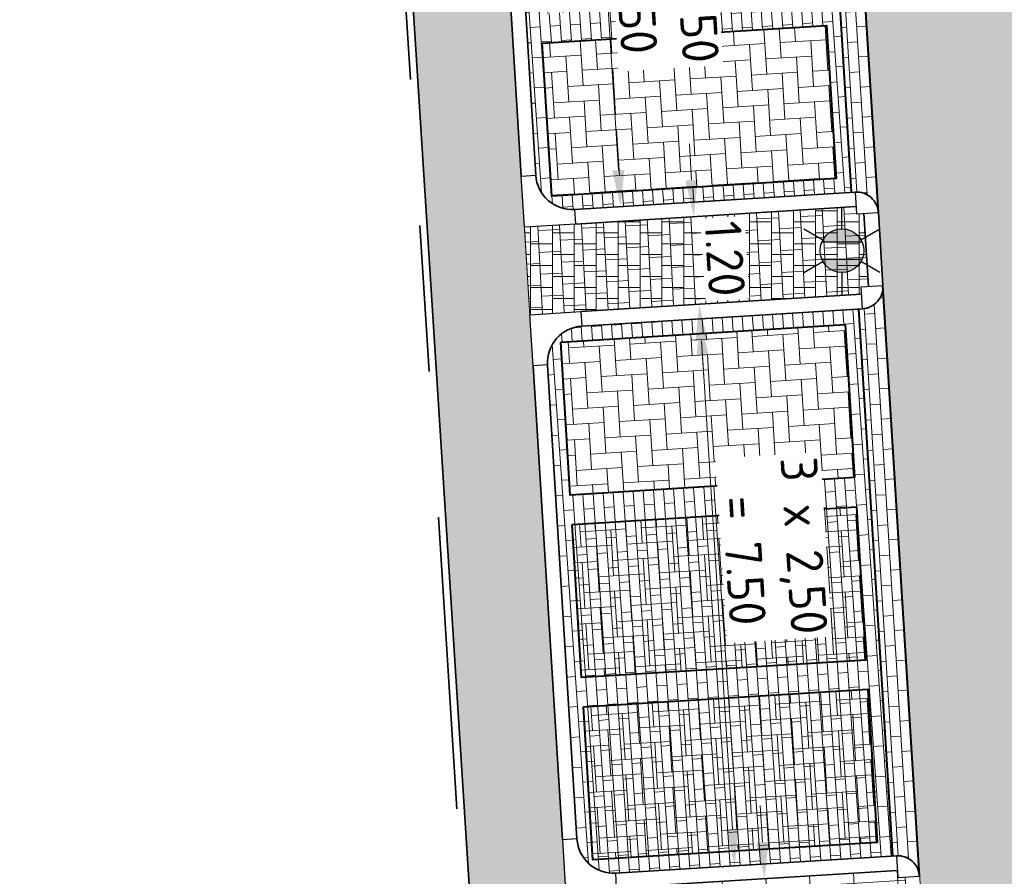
# Model space of a CAD drawing. Header units: metres. Extents: x 162305 to 163132, y 502542 to 502928.
# Tile 17 of 222: x 162519 to 162532, y 502588 to 502599. Entities that reach past the tile are written whole.
import ezdxf
from ezdxf.enums import TextEntityAlignment as Align

# ---------------------------------------------------------------- set-up
doc = ezdxf.new("R2010")
doc.units = ezdxf.units.M
doc.linetypes.add('VH-OPSLUITBAND-SO', pattern=[10, 4, -2, 2, -2])
doc.linetypes.add('VH-TROTTOIRBAND-SO', pattern=[15, 5, -2, 2, -2, 2, -2])
for name, color, linetype, lineweight, true_color in [('B-WE-OV-LICHTMAST-S-200', 190, 'Continuous', 18, 0x7f00ff), ('N-BH-VH-VERHARDING_BETONSTRAATSTEEN-Matje', 253, 'Continuous', 13, 0x828282), ('N-BH-VH-VERHARDING_TEGEL-A', 253, 'Continuous', 13, 0x828282), ('N-BH-VH-VERHARDING_TEGEL-Grijs', 253, 'Continuous', 13, 0x828282), ('N-WE-OV-LICHTMAST-S-200', 190, 'Continuous', 25, 0x7f00ff), ('N-WE-VH-GOOT_BSS-G', 5, 'Continuous', 35, 0x0000ff), ('N-WE-VH-KANTOPSLUITING_OPSLUITBAND_100X200-G', 150, 'VH-OPSLUITBAND-SO', 35, 0x007fff), ('N-WE-VH-KANTOPSLUITING_TROTTOIRBAND_180X200-G', 6, 'VH-TROTTOIRBAND-SO', 35, 0xff00ff), ('N01-WE-VH-OPENVERHARDING_BETONSTRAATSTEEN-A', 32, 'Continuous', 18, 0xbd5e00)]:
    doc.layers.add(name, color=color, linetype=linetype, lineweight=lineweight, true_color=true_color)
for name, color, linetype, lineweight in [('N-BH-VH-MATERIAALGRENS-G', 7, 'Continuous', 40), ('N-WB-BANDEN-VOORKANTBAND', 2, 'Continuous', 30), ('N-WE-GR-GRAS-A-200', 62, 'Continuous', 18), ('N-WE-VH-KANTOPSLUITING_VOORKANTBAND-G', 50, 'Continuous', 35), ('N-WE-VH-OPENVERHARDING_BETONSTRAATSTEEN-A', 92, 'Continuous', 18), ('N-WE-VH-OPENVERHARDING_TEGEL-A', 92, 'Continuous', 18), ('NW-HOEKELEMENT PARKEERPLAATS', 2, 'Continuous', 30), ('X-XX-AL-M', 7, 'Continuous', 18)]:
    doc.layers.add(name, color=color, linetype=linetype, lineweight=lineweight)
doc.layers.add('X-XX-AL-HULPLIJN 01-G', color=1, linetype='Continuous', lineweight=18, true_color=0xff0000, plot=False)
doc.styles.add('NLCS-ISO', font='NLCS-ISO.ttf')
doc.styles.add('NLCS-ISO-M200-T25', font='NLCS-ISO.ttf', dxfattribs={"height": 0.5})
doc.dimstyles.new('NLCS-M200-T25-PIJL_L2_H2', dxfattribs={"dimscale": 0.2, "dimtxt": 2.5, "dimasz": 2.5, "dimexe": 2, "dimexo": 2, "dimgap": 0.7, "dimtad": 1, "dimzin": 0, "dimdsep": 46, "dimtxsty": 'NLCS-ISO-M200-T25', "dimcen": 0, "dimdle": 2, "dimclrd": 256, "dimclre": 256, "dimclrt": 256, "dimazin": 0, "dimtfac": 1, "dimtdec": 3, "dimtofl": 0, "dimtmove": 0, "dimatfit": 3, "dimfxl": 2, "dimfxlon": 1, "dimtfillclr": 256, "dimtolj": 1, "dimtzin": 0, "dimlwd": -1, "dimlwe": -1, "dimarcsym": 0})
pattern_1 = [(184, (0, 0), (-0.39855192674, -0.23537493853), [0.138, -0.138]), (274, (0, 0), (0.137663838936, 0.009626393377), [])]

# ---------------------------------------------------------------- blocks, each defined once
blk = doc.blocks.new('*D133')
at = {"layer": 'Defpoints', "color": 0, "transparency": 16777216}
for p in [(162528.124, 502595.272), (162528.468, 502595.293), (162528.451, 502587.778)]:
    blk.add_point(p, dxfattribs=at)
at = {"layer": 'X-XX-AL-M', "transparency": 16777216}
for p, q in [((162528.124, 502595.272), (162527.725, 502595.246)), ((162528.564, 502588.286), (162528.156, 502594.773)), ((162528.596, 502587.787), (162528.995, 502587.812))]:
    blk.add_line(p, q, dxfattribs=at)
for points in [[(162528.239, 502594.778), (162528.073, 502594.767), (162528.124, 502595.272)], [(162528.647, 502588.291), (162528.481, 502588.281), (162528.596, 502587.787)]]:
    blk.add_solid(points, dxfattribs=at)
at = {"layer": 'X-XX-AL-M', "transparency": 16777216, "insert": (162529.13, 502592.142), "char_height": 0.5, "attachment_point": 5, "rotation": 273.6029, "style": 'NLCS-ISO-M200-T25', "bg_fill": 3, "box_fill_scale": 1.1, "bg_fill_color": 256, "bg_fill_true_color": 13158600, "bg_fill_transparency": 0}
blk.add_mtext('\\A1;3 x 2,50\\P = 7.50', dxfattribs=at)
blk = doc.blocks.new('*D134')
at = {"layer": 'Defpoints', "color": 0, "transparency": 16777216}
for p in [(162529.12, 502587.619), (162529.032, 502587.212), (162529.179, 502587.222)]:
    blk.add_point(p, dxfattribs=at)
at = {"layer": 'X-XX-AL-M', "transparency": 16777216}
for p, q in [((162528.975, 502588.111), (162528.944, 502588.61)), ((162529.007, 502587.612), (162528.608, 502587.587)), ((162529.032, 502587.212), (162528.633, 502587.187)), ((162529.063, 502586.713), (162529.185, 502584.787))]:
    blk.add_line(p, q, dxfattribs=at)
for points in [[(162529.059, 502588.116), (162528.892, 502588.105), (162529.007, 502587.612)], [(162529.147, 502586.719), (162528.98, 502586.708), (162529.032, 502587.212)]]:
    blk.add_solid(points, dxfattribs=at)
at = {"layer": 'X-XX-AL-M', "transparency": 16777216, "insert": (162529.529, 502585.525), "char_height": 0.5, "attachment_point": 5, "rotation": 273.6029, "style": 'NLCS-ISO-M200-T25', "bg_fill": 3, "box_fill_scale": 1.1, "bg_fill_color": 256, "bg_fill_true_color": 13158600, "bg_fill_transparency": 0}
blk.add_mtext('\\A1;0.40', dxfattribs=at)
blk = doc.blocks.new('*D50')
at = {"layer": 'Defpoints', "color": 0, "transparency": 16777216}
blk.add_point((162528.037, 502596.669), dxfattribs=at)
at = {"layer": 'X-XX-AL-M', "transparency": 16777216}
for p, q in [((162528.006, 502597.168), (162527.975, 502597.667)), ((162528.037, 502596.669), (162527.638, 502596.644)), ((162528.214, 502595.478), (162527.712, 502595.447)), ((162528.142, 502594.972), (162528.173, 502594.473))]:
    blk.add_line(p, q, dxfattribs=at)
for points in [[(162528.089, 502597.173), (162527.923, 502597.162), (162528.037, 502596.669)], [(162528.225, 502594.978), (162528.059, 502594.967), (162528.111, 502595.471)]]:
    blk.add_solid(points, dxfattribs=at)
at = {"layer": 'X-XX-AL-M', "transparency": 16777216, "insert": (162528.463, 502596.094), "char_height": 0.5, "attachment_point": 5, "rotation": 273.5531, "style": 'NLCS-ISO-M200-T25', "bg_fill": 3, "box_fill_scale": 1.1, "bg_fill_color": 256, "bg_fill_true_color": 13158600, "bg_fill_transparency": 0}
blk.add_mtext('\\A1;1.20', dxfattribs=at)
at = {"layer": 'Defpoints', "color": 0, "transparency": 16777216}
for p in [(162528.36, 502596.689), (162528.613, 502595.503)]:
    blk.add_point(p, dxfattribs=at)
blk = doc.blocks.new('*D51')
at = {"layer": 'Defpoints', "color": 0, "transparency": 16777216}
for p in [(162526.563, 502604.29), (162527.901, 502604.375), (162527.883, 502596.859)]:
    blk.add_point(p, dxfattribs=at)
at = {"layer": 'X-XX-AL-M', "transparency": 16777216}
for p, q in [((162526.962, 502604.316), (162526.164, 502604.265)), ((162527.003, 502597.305), (162526.594, 502603.791)), ((162527.433, 502596.831), (162526.635, 502596.781))]:
    blk.add_line(p, q, dxfattribs=at)
for points in [[(162526.677, 502603.797), (162526.511, 502603.786), (162526.563, 502604.29)], [(162527.086, 502597.31), (162526.919, 502597.3), (162527.034, 502596.806)]]:
    blk.add_solid(points, dxfattribs=at)
at = {"layer": 'X-XX-AL-M', "transparency": 16777216, "insert": (162527.644, 502599.961), "char_height": 0.5, "attachment_point": 5, "rotation": 273.6029, "style": 'NLCS-ISO-M200-T25', "bg_fill": 3, "box_fill_scale": 1.1, "bg_fill_color": 256, "bg_fill_true_color": 13158600, "bg_fill_transparency": 0}
blk.add_mtext('\\A1;3 x 2,50\\P = 7.50', dxfattribs=at)
blk = doc.blocks.new('B-SOV-LICHTMAST-SO')
for p, q in [((0, 1.5), (0, 3)), ((-1.299, 0.75), (-2.598, 1.5)), ((1.299, 0.75), (2.598, 1.5)), ((-1.299, -0.75), (-2.598, -1.5)), ((1.299, -0.75), (2.598, -1.5)), ((0, -1.5), (0, -3))]:
    blk.add_line(p, q)
at = {"flags": 128}
for points in [[(-1.378, 0.593), (1.378, 0.593)], [(-1.378, -0.593), (1.378, -0.593)]]:
    blk.add_lwpolyline(points, dxfattribs=at)
blk.add_circle((0, 0), 1.5)
at = {"style": 'NLCS-ISO'}
blk.add_attdef('TYPE', text='', height=1.8, dxfattribs=at).set_placement((0, 3), align=Align.BOTTOM_CENTER)
blk = doc.blocks.new('SOV-LICHTMAST-SO')
h = blk.add_hatch(color=256)
h.paths.add_polyline_path([(1.378, 0.593, 0.658505), (-1.378, 0.593)])
h.paths.add_polyline_path([(-1.378, -0.593, 0.658505), (1.378, -0.593)])
at = {"flags": 128}
for points in [[(0, 1.5), (0, 3)], [(-2.598, 1.5), (-1.299, 0.75)], [(1.299, 0.75), (2.598, 1.5)], [(-1.378, 0.593), (1.378, 0.593)], [(-1.378, -0.593), (1.378, -0.593)], [(-2.598, -1.5), (-1.299, -0.75)], [(2.598, -1.5), (1.299, -0.75)], [(0, -1.5), (0, -3)]]:
    blk.add_lwpolyline(points, dxfattribs=at)
blk.add_circle((0, 0), 1.5)
at = {"style": 'NLCS-ISO'}
blk.add_attdef('TYPE', text='', height=1.8, dxfattribs=at).set_placement((0, 3), align=Align.BOTTOM_CENTER)

msp = doc.modelspace()

# ---------------------------------------------------------------- hatches: boundary and pattern name
at = {"layer": 'N-WE-GR-GRAS-A-200'}
h = msp.add_hatch(dxfattribs=at)
h.set_pattern_fill('AGR-GRAS_02-SO', color=256, scale=0.2, style=0, pattern_type=2)
h.set_pattern_definition([(0, (0, 0), (2, 2), [0.5, -1.5]), (0, (1.1, 1.2), (2, 2), [0.5, -1.5]), (90, (0.2, 0.7), (-2, 2), [0.5, -1.5]), (90, (1, 1.4), (-2, 2), [0.5, -1.5]), (45, (0.4, 1.4), (0, 2), [0.5, -2.328427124]), (135, (1.1, 0), (-2, 0), [0.5, -2.328427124]), (26.5650512, (0.5, 0.6), (2, 8e-10), [0.5, -3.972135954]), (26.5650512, (1.4, 1.6), (2, 8e-10), [0.5, -3.972135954]), (63.43494882, (1.4, 0), (1e-10, 2), [0.5, -3.972135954]), (63.43494882, (0.5, 0.9), (1e-10, 2), [0.5, -3.972135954]), (63.43494882, (1.2, 0.4), (1e-10, 2), [0.5, -3.972135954]), (116.5650512, (0, 1.1), (-8e-10, 2), [0.5, -3.972135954]), (153.43494882, (0.4, 0.3), (-2, 1e-10), [0.5, -3.972135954])])
h.paths.add_polyline_path([(162421.517, 502819.726), (162435.034, 502820.576), (162435.169, 502820.432), (162435.343, 502820.275), (162435.553, 502820.121), (162435.897, 502819.944), (162436.228, 502819.841), (162436.649, 502819.789), (162442.014, 502820.095), (162442.181, 502820.21), (162442.325, 502817.953), (162445.008, 502818.123), (162446.244, 502817.251), (162443.192, 502817.061), (162443.511, 502811.925), (162442.505, 502811.858), (162442.17, 502817.226), (162424.634, 502816.13), (162424.643, 502815.982), (162424.967, 502810.771), (162422.081, 502810.59)])
edge = h.paths.add_edge_path(flags=16)
edge.add_ellipse((162362.043, 502852.57), major_axis=(-0.0024, 0.0374), ratio=0.999228, start_angle=0, end_angle=360, ccw=False)
edge = h.paths.add_edge_path(flags=16)
edge.add_ellipse((162362.585, 502843.074), major_axis=(-0.0024, 0.0374), ratio=0.999228, start_angle=0, end_angle=360, ccw=False)
edge = h.paths.add_edge_path(flags=16)
edge.add_ellipse((162361.375, 502862.47), major_axis=(-0.0024, 0.0374), ratio=0.999228, start_angle=0, end_angle=360, ccw=False)
h.paths.add_polyline_path([(162362.219, 502859.55), (162362.319, 502859.557), (162363.515, 502840.078), (162363.415, 502840.072), (162363.443, 502839.623), (162363.543, 502839.629), (162363.629, 502838.217), (162362.822, 502838.159), (162362.786, 502838.484), (162362.788, 502838.484), (162362.758, 502838.774), (162362.163, 502845.491), (162360.898, 502866.676), (162361.878, 502866.739), (162362.291, 502860.006), (162362.191, 502860)])
h.paths.add_polyline_path([(162370.36, 502859.13), (162370.182, 502861.923), (162370.463, 502861.92), (162370.486, 502861.402), (162370.779, 502861.415), (162370.814, 502860.896), (162371.337, 502860.935), (162371.387, 502859.961), (162371.777, 502859.979), (162371.78, 502859.223)])
edge = h.paths.add_edge_path(flags=16)
edge.add_ellipse((162389.544, 502924.307), major_axis=(-0.0024, 0.0375), ratio=0.999228, start_angle=0, end_angle=360, ccw=False)
edge = h.paths.add_edge_path(flags=16)
edge.add_ellipse((162379.964, 502923.711), major_axis=(-0.0024, 0.0375), ratio=0.999228, start_angle=0, end_angle=360, ccw=False)
h.paths.add_polyline_path([(162371.042, 502923.041), (162371.029, 502923.547), (162371.022, 502923.655), (162398.112, 502925.305), (162398.145, 502924.764)])
edge = h.paths.add_edge_path(flags=16)
edge.add_ellipse((162472.361, 502871.473), major_axis=(-0.0024, 0.0375), ratio=0.999228, start_angle=0, end_angle=360, ccw=False)
edge = h.paths.add_edge_path(flags=16)
edge.add_ellipse((162472.286, 502872.403), major_axis=(-0.0024, 0.0375), ratio=0.999228, start_angle=0, end_angle=360, ccw=False)
edge = h.paths.add_edge_path(flags=16)
edge.add_ellipse((162481.311, 502872.974), major_axis=(-0.0024, 0.0375), ratio=0.999228, start_angle=0, end_angle=360, ccw=False)
edge = h.paths.add_edge_path(flags=16)
edge.add_ellipse((162481.4, 502872.078), major_axis=(-0.0024, 0.0375), ratio=0.999228, start_angle=0, end_angle=360, ccw=False)
edge = h.paths.add_edge_path(flags=16)
edge.add_ellipse((162491.481, 502873.637), major_axis=(-0.0024, 0.0375), ratio=0.999228, start_angle=0, end_angle=360, ccw=False)
edge = h.paths.add_edge_path()
edge.add_line((162491.614, 502871.718), (162490.496, 502871.657))
edge.add_line((162490.496, 502871.657), (162490.491, 502871.77))
edge.add_line((162490.491, 502871.77), (162478.157, 502870.992))
edge.add_line((162478.157, 502870.992), (162470.974, 502870.605))
edge.add_line((162470.974, 502870.605), (162470.856, 502872.5))
edge.add_line((162470.856, 502872.5), (162485.627, 502873.415))
edge.add_line((162485.627, 502873.415), (162493.227, 502873.874))
edge.add_line((162493.227, 502873.874), (162492.846, 502880.392))
edge.add_line((162492.846, 502880.392), (162493.987, 502880.465))
edge.add_line((162493.987, 502880.465), (162494.519, 502871.874))
edge.add_line((162494.519, 502871.874), (162491.646, 502871.719))
edge.add_ellipse((162491.628, 502871.752), major_axis=(-0.0024, 0.0375), ratio=0.999228, start_angle=204.2611, end_angle=514.6215)
h.paths.add_polyline_path([(162503.076, 502855.443), (162503.175, 502855.449), (162503.182, 502855.349), (162507.723, 502855.63), (162508.325, 502845.898), (162508.826, 502845.929), (162509.922, 502845.996), (162508.48, 502869.305), (162502.561, 502868.939), (162502.362, 502868.295), (162502.373, 502866.891)])
h.paths.add_polyline_path([(162538.734, 502870.453), (162538.737, 502870.459), (162538.743, 502870.478), (162538.747, 502870.497), (162538.75, 502870.516), (162538.751, 502870.535), (162538.75, 502870.553), (162538.747, 502870.572), (162538.743, 502870.591), (162538.737, 502870.611), (162538.729, 502870.629), (162538.722, 502870.641), (162538.703, 502870.938), (162537.951, 502870.89), (162537.968, 502870.619), (162537.965, 502870.611), (162537.958, 502870.591), (162537.954, 502870.572), (162537.952, 502870.553), (162537.951, 502870.535), (162537.952, 502870.516), (162537.954, 502870.497), (162537.958, 502870.478), (162537.965, 502870.459), (162537.973, 502870.44), (162537.98, 502870.426), (162537.999, 502870.138), (162538.751, 502870.186)], flags=16)
edge = h.paths.add_edge_path(flags=16)
edge.add_ellipse((162531.906, 502869.982), major_axis=(-0.25, 0), ratio=1, start_angle=-146.5113, end_angle=206.759, ccw=False)
edge.add_line((162532.115, 502870.12), (162532.13, 502870.095))
edge = h.paths.add_edge_path(flags=16)
edge.add_ellipse((162511.919, 502869.277), major_axis=(-0.0024, 0.0375), ratio=0.999228, start_angle=0, end_angle=360, ccw=False)
edge = h.paths.add_edge_path(flags=16)
edge.add_ellipse((162522.497, 502868.462), major_axis=(-0.0024, 0.0375), ratio=0.999228, start_angle=0, end_angle=360, ccw=False)
edge = h.paths.add_edge_path(flags=16)
edge.add_ellipse((162522.447, 502869.89), major_axis=(-0.0024, 0.0375), ratio=0.999228, start_angle=0, end_angle=360, ccw=False)
edge = h.paths.add_edge_path(flags=16)
edge.add_ellipse((162532.379, 502869.057), major_axis=(-0.0024, 0.0375), ratio=0.999228, start_angle=0, end_angle=360, ccw=False)
edge = h.paths.add_edge_path()
edge.add_line((162511.902, 502867.747), (162510.21, 502867.645))
edge.add_line((162510.21, 502867.645), (162510.109, 502869.306))
edge.add_line((162510.109, 502869.306), (162538.74, 502871.078))
edge.add_line((162538.74, 502871.078), (162538.844, 502869.377))
edge.add_line((162538.844, 502869.377), (162511.943, 502867.75))
edge.add_ellipse((162511.92, 502867.78), major_axis=(-0.0024, 0.0375), ratio=0.999228, start_angle=212.8954, end_angle=506.7392)
edge = h.paths.add_edge_path(flags=16)
edge.add_ellipse((162554.017, 502704.407), major_axis=(-0.25, 0), ratio=1, start_angle=-19.7806, end_angle=333.4897, ccw=False)
edge.add_line((162553.781, 502704.492), (162553.793, 502704.519))
edge = h.paths.add_edge_path()
edge.add_ellipse((162551.443, 502714.761), major_axis=(-0.579, 0), ratio=1, start_angle=88.3276, end_angle=98.4248)
edge.add_line((162551.528, 502714.188), (162556.303, 502714.513))
edge.add_line((162556.303, 502714.513), (162556.577, 502710.125))
edge.add_line((162556.577, 502710.125), (162556.776, 502710.137))
edge.add_line((162556.776, 502710.137), (162556.846, 502709.236))
edge.add_line((162556.846, 502709.236), (162552.732, 502708.974))
edge.add_line((162552.732, 502708.974), (162552.986, 502704.982))
edge.add_line((162552.986, 502704.982), (162557.154, 502705.248))
edge.add_line((162557.154, 502705.248), (162557.171, 502705.029))
edge.add_line((162557.171, 502705.029), (162577.095, 502706.273))
edge.add_line((162577.095, 502706.273), (162577.219, 502706.826))
edge.add_line((162577.219, 502706.826), (162577.305, 502705.378))
edge.add_line((162577.305, 502705.378), (162549.792, 502703.693))
edge.add_line((162549.792, 502703.693), (162549.16, 502713.814))
edge.add_line((162549.16, 502713.814), (162549.362, 502713.826))
edge.add_line((162549.362, 502713.826), (162549.356, 502713.926))
edge.add_line((162549.356, 502713.926), (162550.264, 502713.982))
edge.add_ellipse((162550.22, 502714.681), major_axis=(-0.7, 0), ratio=1, start_angle=93.5531, end_angle=128.9932)
edge.add_line((162550.661, 502714.137), (162551.426, 502714.182))
edge = h.paths.add_edge_path(flags=16)
edge.add_ellipse((162508.182, 502708.963), major_axis=(-0.0024, 0.0375), ratio=0.999228, start_angle=0, end_angle=360, ccw=False)
edge = h.paths.add_edge_path(flags=16)
edge.add_ellipse((162498.418, 502708.139), major_axis=(-0.0024, 0.0375), ratio=0.999228, start_angle=0, end_angle=360, ccw=False)
edge = h.paths.add_edge_path(flags=16)
edge.add_ellipse((162487.929, 502707.676), major_axis=(-0.0024, 0.0375), ratio=0.999228, start_angle=0, end_angle=360, ccw=False)
edge = h.paths.add_edge_path(flags=16)
edge.add_ellipse((162478.214, 502707.105), major_axis=(-0.0024, 0.0375), ratio=0.999228, start_angle=0, end_angle=360, ccw=False)
h.paths.add_polyline_path([(162476.685, 502707.087), (162505.879, 502708.912), (162539.79, 502710.978), (162539.851, 502709.987), (162476.746, 502706.099)])
edge = h.paths.add_edge_path(flags=16)
edge.add_ellipse((162395.834, 502721.362), major_axis=(-0.0024, 0.0374), ratio=0.999228, start_angle=0, end_angle=360, ccw=False)
edge = h.paths.add_edge_path(flags=16)
edge.add_ellipse((162396.47, 502711.185), major_axis=(-0.0024, 0.0374), ratio=0.999228, start_angle=0, end_angle=360, ccw=False)
edge = h.paths.add_edge_path()
edge.add_line((162395.383, 502731.715), (162396.765, 502708.907))
edge.add_line((162396.765, 502708.907), (162397.036, 502704.3))
edge.add_line((162397.036, 502704.3), (162396.295, 502704.256))
edge.add_line((162396.295, 502704.256), (162395.798, 502704.697))
edge.add_line((162395.798, 502704.697), (162394.018, 502733.935))
edge.add_line((162394.018, 502733.935), (162394.9, 502734.934))
edge.add_line((162394.9, 502734.934), (162395.187, 502734.952))
edge.add_line((162395.187, 502734.952), (162395.379, 502731.782))
edge.add_ellipse((162395.364, 502731.747), major_axis=(-0.0024, 0.0374), ratio=0.999228, start_angle=333.5251, end_angle=566.1217)
edge = h.paths.add_edge_path(flags=16)
edge.add_ellipse((162599.331, 502707.364), major_axis=(-0.0024, 0.0375), ratio=0.999228, start_angle=0, end_angle=360, ccw=False)
edge = h.paths.add_edge_path(flags=16)
edge.add_ellipse((162589.565, 502706.823), major_axis=(-0.0024, 0.0375), ratio=0.999228, start_angle=0, end_angle=360, ccw=False)
edge = h.paths.add_edge_path()
edge.add_ellipse((162583.961, 502706.24), major_axis=(-0.25, 0), ratio=1, start_angle=93.4892, end_angle=273.4892)
edge.add_line((162583.945, 502706.489), (162583.943, 502706.535))
edge.add_line((162583.943, 502706.535), (162608.977, 502708.062))
edge.add_line((162608.977, 502708.062), (162609.022, 502707.322))
edge.add_line((162609.022, 502707.322), (162583.988, 502705.788))
edge.add_line((162583.988, 502705.788), (162583.976, 502705.99))
edge = h.paths.add_edge_path(flags=16)
edge.add_ellipse((162616.144, 502666.519), major_axis=(-0.0024, 0.0374), ratio=0.999228, start_angle=0, end_angle=360, ccw=False)
edge = h.paths.add_edge_path(flags=16)
edge.add_ellipse((162615.418, 502676.401), major_axis=(-0.0024, 0.0374), ratio=0.999228, start_angle=0, end_angle=360, ccw=False)
edge = h.paths.add_edge_path()
edge.add_ellipse((162615.429, 502664.807), major_axis=(-0.25, 0), ratio=1, start_angle=33.4892, end_angle=333.4892)
edge.add_line((162615.205, 502664.919), (162615.153, 502664.945))
edge.add_line((162615.153, 502664.945), (162613.958, 502684.042))
edge.add_line((162613.958, 502684.042), (162615.141, 502684.116))
edge.add_line((162615.141, 502684.116), (162615.159, 502683.799))
edge.add_line((162615.159, 502683.799), (162616.307, 502665.548))
edge.add_line((162616.307, 502665.548), (162616.303, 502665.534))
edge.add_line((162616.303, 502665.534), (162616.301, 502665.515))
edge.add_line((162616.301, 502665.515), (162616.3, 502665.496))
edge.add_line((162616.3, 502665.496), (162616.301, 502665.477))
edge.add_line((162616.301, 502665.477), (162616.303, 502665.458))
edge.add_line((162616.303, 502665.458), (162616.308, 502665.439))
edge.add_line((162616.308, 502665.439), (162616.314, 502665.42))
edge.add_line((162616.314, 502665.42), (162616.315, 502665.418))
edge.add_line((162616.315, 502665.418), (162616.722, 502658.942))
edge.add_line((162616.722, 502658.942), (162615.533, 502658.854))
edge.add_line((162615.533, 502658.854), (162615.172, 502664.637))
edge.add_line((162615.172, 502664.637), (162615.22, 502664.669))
h.paths.add_polyline_path([(162613.807, 502655.383), (162613.598, 502658.712), (162613.638, 502658.715), (162613.934, 502653.992), (162582.144, 502652.018), (162582.063, 502653.317)])
h.paths.add_polyline_path([(162630.424, 502647.556), (162630.699, 502642.626), (162628.4, 502642.494), (162627.777, 502642.458), (162627.786, 502642.278), (162603.433, 502640.765), (162603.114, 502645.897), (162602.077, 502645.841), (162602.105, 502645.392), (162602.141, 502645.394), (162602.467, 502640.049), (162633.855, 502641.963), (162634.145, 502641.982), (162633.881, 502644.367), (162633.717, 502645), (162633.378, 502645.727), (162632.876, 502646.364), (162632.286, 502646.854), (162631.624, 502647.211)])
edge = h.paths.add_edge_path(flags=16)
edge.add_ellipse((162567.845, 502652.2), major_axis=(-0.0024, 0.0375), ratio=0.999228, start_angle=0, end_angle=360, ccw=False)
edge = h.paths.add_edge_path()
edge.add_line((162548.046, 502650.768), (162548.03, 502651.015))
edge.add_line((162548.03, 502651.015), (162549.486, 502651.109))
edge.add_line((162549.486, 502651.109), (162549.486, 502650.517))
edge.add_line((162549.486, 502650.517), (162550.286, 502650.517))
edge.add_line((162550.286, 502650.517), (162550.286, 502651.16))
edge.add_line((162550.286, 502651.16), (162558.56, 502651.693))
edge.add_ellipse((162558.587, 502651.719), major_axis=(-0.0024, 0.0375), ratio=0.999228, start_angle=129.7834, end_angle=230.2968)
edge.add_line((162558.617, 502651.697), (162573.877, 502652.68))
edge.add_line((162573.877, 502652.68), (162573.944, 502651.609))
edge.add_line((162573.944, 502651.609), (162548.093, 502650.004))
edge.add_line((162548.093, 502650.004), (162548.05, 502650.705))
edge.add_ellipse((162548.028, 502650.735), major_axis=(-0.0024, 0.0375), ratio=0.999228, start_angle=211.6727, end_angle=328.1784)
edge = h.paths.add_edge_path(flags=16)
edge.add_ellipse((162430.665, 502659.865), major_axis=(-0.0024, 0.0375), ratio=0.999228, start_angle=0, end_angle=360, ccw=False)
edge = h.paths.add_edge_path(flags=16)
edge.add_ellipse((162420.419, 502659.642), major_axis=(-0.0024, 0.0375), ratio=0.999228, start_angle=0, end_angle=360, ccw=False)
edge = h.paths.add_edge_path(flags=16)
edge.add_ellipse((162411.256, 502659.155), major_axis=(-0.0024, 0.0375), ratio=0.999228, start_angle=0, end_angle=360, ccw=False)
h.paths.add_polyline_path([(162435.507, 502661.043), (162435.323, 502659.857), (162409.633, 502658.262), (162409.562, 502659.421), (162417.311, 502659.909), (162417.311, 502659.564), (162418.111, 502659.564), (162418.111, 502659.962)])
edge = h.paths.add_edge_path()
edge.add_arc((162406.536, 502665.135), 0.25, 314.1361, 386.759)
edge.add_line((162406.759, 502665.248), (162406.744, 502665.273))
edge.add_arc((162406.536, 502665.135), 0.25, 33.4892, 53.1521)
edge.add_line((162406.686, 502665.335), (162405.617, 502682.119))
edge.add_line((162405.617, 502682.119), (162404.587, 502699.361))
edge.add_line((162404.587, 502699.361), (162405.114, 502699.394))
edge.add_line((162405.114, 502699.394), (162407.566, 502659.298))
edge.add_line((162407.566, 502659.298), (162407.073, 502659.267))
edge.add_line((162407.073, 502659.267), (162407.068, 502659.343))
edge.add_line((162407.068, 502659.343), (162407.062, 502659.43))
edge.add_line((162407.062, 502659.43), (162406.71, 502664.956))
h.paths.add_polyline_path([(162384.175, 502626.989), (162385.046, 502626.592), (162372.825, 502599.014), (162371.335, 502595.495), (162370.722, 502593.495), (162370.394, 502591.743), (162370.27, 502590.819), (162370.22, 502589.04), (162370.38, 502587.03), (162370.565, 502585.909), (162371.415, 502583.295), (162372.193, 502581.707), (162370.908, 502584.33), (162369.966, 502586.806), (162369.747, 502588.04), (162369.616, 502589.543), (162369.609, 502591.028), (162369.765, 502592.585), (162370.157, 502594.429), (162370.745, 502596.215), (162373.739, 502603.155), (162382.073, 502622.389), (162383.982, 502627.016)])
h.paths.add_polyline_path([(162633.546, 502600.513), (162633.828, 502595.971), (162634.923, 502596.039), (162635.361, 502596.088), (162635.807, 502596.254), (162636.127, 502596.481), (162636.395, 502596.782), (162636.609, 502597.185), (162636.68, 502597.521), (162636.692, 502597.852), (162636.458, 502601.632), (162636.458, 502601.69), (162604.902, 502599.753), (162604.852, 502599.75), (162605.149, 502595.651), (162605.325, 502595.091), (162605.529, 502594.771), (162606.031, 502594.327), (162606.489, 502594.101), (162606.98, 502594.014), (162607.398, 502594.03), (162607.379, 502594.329), (162607.479, 502594.335), (162607.197, 502598.877)])
at = {"layer": 'N-WE-VH-OPENVERHARDING_BETONSTRAATSTEEN-A', "true_color": 0x333333}
h = msp.add_hatch(dxfattribs=at)
h.set_pattern_fill('AVH-BSS_DIKFORMAAT_HALFST', color=250, scale=2, angle=3.5548, pattern_type=2)
h.set_pattern_definition([(3.554807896, (0, 0), (0.400368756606, 0.23227108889), [0.138, -0.138]), (93.554807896, (0, 0), (-0.13773448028, -0.008556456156), [])])
h.paths.add_polyline_path([(162530.196, 502597.003), (162530.246, 502597.006, -0.414214), (162530.564, 502596.725), (162530.062, 502604.81, -0.414214), (162529.781, 502604.492), (162529.731, 502604.489)])
h.paths.add_polyline_path([(162530.626, 502595.728, -0.414214), (162530.345, 502595.41), (162530.295, 502595.407), (162530.76, 502587.921), (162530.81, 502587.924, -0.414214), (162531.128, 502587.643)])
h = msp.add_hatch(dxfattribs=at)
h.set_pattern_fill('AVH-BSS_DIKFORMAAT_HALFST', color=250, scale=2, angle=184, pattern_type=2)
h.set_pattern_definition(pattern_1)
h.paths.add_polyline_path([(162529.731, 502604.489), (162525.938, 502604.253, 0.414214), (162525.47, 502603.723), (162525.873, 502597.236, 0.414214), (162526.403, 502596.768), (162530.196, 502597.003)])
h.paths.add_polyline_path([(162529.854, 502599.286), (162529.984, 502597.19), (162526.091, 502596.949), (162525.961, 502599.045)], flags=16)
h.paths.add_polyline_path([(162525.936, 502599.444), (162525.806, 502601.54), (162529.699, 502601.781), (162529.829, 502599.685)], flags=16)
h.paths.add_polyline_path([(162525.781, 502601.939), (162525.651, 502604.035), (162529.544, 502604.277), (162529.674, 502602.181)], flags=16)
at = {"layer": 'N-WE-VH-OPENVERHARDING_BETONSTRAATSTEEN-A', "true_color": 0xffffff}
h = msp.add_hatch(dxfattribs=at)
h.set_pattern_fill('AVH-BSS_KEIFORMAAT_ELLEBOOG', scale=2, angle=3.5672, pattern_type=2)
h.set_pattern_definition([(3.56715, (162577.56701, 502836.0389), (0.19652729, 0.22265899), [0.63, -0.21]), (273.56715, (162577.54088, 502836.45809), (0.19652729, 0.22265899), [0.63, -0.21])])
h.paths.add_polyline_path([(162526.525, 502589.963), (162530.418, 502590.204), (162530.548, 502588.108), (162526.655, 502587.867)])
h.paths.add_polyline_path([(162526.37, 502592.458), (162530.263, 502592.699), (162530.393, 502590.603), (162526.5, 502590.362)])
h.paths.add_polyline_path([(162526.215, 502594.953), (162530.108, 502595.195), (162530.238, 502593.099), (162526.345, 502592.857)])
h.paths.add_polyline_path([(162525.961, 502599.045), (162529.854, 502599.286), (162529.984, 502597.19), (162526.091, 502596.949)])
h.paths.add_polyline_path([(162525.806, 502601.54), (162529.699, 502601.781), (162529.829, 502599.685), (162525.936, 502599.444)])
h.paths.add_polyline_path([(162525.651, 502604.035), (162529.544, 502604.277), (162529.674, 502602.181), (162525.781, 502601.939)])
at = {"layer": 'N-WE-VH-OPENVERHARDING_BETONSTRAATSTEEN-A', "true_color": 0x333333}
h = msp.add_hatch(dxfattribs=at)
h.set_pattern_fill('AVH-BSS_DIKFORMAAT_HALFST', color=250, scale=2, angle=184, pattern_type=2)
h.set_pattern_definition(pattern_1)
h.paths.add_polyline_path([(162530.295, 502595.407), (162526.502, 502595.171, 0.414214), (162526.034, 502594.641), (162526.437, 502588.154, 0.414214), (162526.967, 502587.686), (162530.76, 502587.921)])
h.paths.add_polyline_path([(162526.345, 502592.857), (162526.215, 502594.953), (162530.108, 502595.195), (162530.238, 502593.099)], flags=16)
at = {"layer": 'N-WE-VH-OPENVERHARDING_TEGEL-A', "true_color": 0x333333}
h = msp.add_hatch(dxfattribs=at)
h.set_pattern_fill('AVH-TEGEL_300X300_HALFST', color=250, angle=273.0855, pattern_type=2)
h.set_pattern_definition([(273.08552769, (0, 0), (0.165930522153, -0.291491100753), [0.3, -0.3]), (3.08552769, (0, 0), (-0.01614797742, 0.29956508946), [])])
h.paths.add_polyline_path([(162525.203, 502604.809), (162525.227, 502604.409), (162526.306, 502587.043), (162526.38, 502585.845), (162527.4, 502585.909), (162527.492, 502584.412), (162528.085, 502574.921), (162525.905, 502574.788), (162525.861, 502575.506), (162525.718, 502575.497), (162525.529, 502578.591), (162523.683, 502607.562), (162525.026, 502607.647)])
h = msp.add_hatch(dxfattribs=at)
h.set_pattern_fill('AVH-TEGEL_300X300_HALFST', color=250, pattern_type=2)
h.set_pattern_definition([(0, (500, 0), (0.3, 0.15), [0.3, -0.3]), (90, (500, 0), (-0.3, 2e-17), [])])
h.paths.add_polyline_path([(162530.326, 502595.709), (162530.332, 502595.609), (162525.791, 502595.327), (162525.717, 502596.525), (162530.258, 502596.807), (162530.264, 502596.707), (162530.364, 502596.713), (162530.426, 502595.715)])
h = msp.add_hatch(dxfattribs=at)
h.set_pattern_fill('AVH-TEGEL_300X300_HALFST', color=250, angle=3.0361, pattern_type=2)
h.set_pattern_definition([(3.03605687, (0, 0), (0.29163426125, 0.165678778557), [0.3, -0.3]), (93.03605687, (0, 0), (-0.29957892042, -0.01588931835), [])])
h.paths.add_polyline_path([(162530.326, 502595.709), (162530.332, 502595.609), (162525.791, 502595.327), (162525.717, 502596.525), (162530.258, 502596.807), (162530.264, 502596.707), (162530.364, 502596.713), (162530.426, 502595.715)])
h = msp.add_hatch(dxfattribs=at)
h.set_pattern_fill('AVH-TEGEL_400X600_BLOK', color=250, angle=93.5408, pattern_type=2)
h.set_pattern_definition([(93.54079761, (0, 0), (-0.5988546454, -0.03705554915), []), (183.540797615, (0, 0), (0.02470369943, -0.39923643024), [])])
h.paths.add_polyline_path([(162530.947, 502587.331), (162526.306, 502587.043), (162526.281, 502587.443), (162530.822, 502587.724), (162530.828, 502587.625), (162530.928, 502587.631)])
at = {"layer": 'N01-WE-VH-OPENVERHARDING_BETONSTRAATSTEEN-A'}
h = msp.add_hatch(dxfattribs=at)
h.set_pattern_fill('AVH-BSS_LINGEFORMAAT_KEPER', color=256, scale=2, angle=3.5408, pattern_type=2)
h.set_pattern_definition([(48.5408, (162379.96123, 502825.00982), (-0.01397452, 0.22584223), [0.64, -0.32]), (138.5408, (162380.06716, 502825.12972), (0.01397452, -0.22584223), [0.64, -0.32])])
h.paths.add_polyline_path([(162531.376, 502583.651), (162536.87, 502583.993), (162534.003, 502630.158), (162528.509, 502629.817), (162529.318, 502616.785), (162530.062, 502604.81)])
h.paths.add_polyline_path([(162533.339, 502626.258), (162535.727, 502587.821), (162536.076, 502587.843), (162533.688, 502626.28)], flags=16)

# ---------------------------------------------------------------- linework, layer by layer
at = {"layer": 'N-BH-VH-MATERIAALGRENS-G'}
for p, q in [((162530.564, 502596.725), (162530.062, 502604.81)), ((162530.196, 502597.003), (162529.731, 502604.489)), ((162531.128, 502587.643), (162530.626, 502595.728)), ((162530.76, 502587.921), (162530.295, 502595.407))]:
    msp.add_line(p, q, dxfattribs=at)
at = {"layer": 'N-BH-VH-MATERIAALGRENS-G', "flags": 128}
for points in [[(162525.961, 502599.045), (162529.854, 502599.286), (162529.984, 502597.19), (162526.091, 502596.949), (162525.961, 502599.045)], [(162526.215, 502594.953), (162530.108, 502595.195), (162530.238, 502593.099), (162526.345, 502592.857), (162526.215, 502594.953)], [(162526.37, 502592.458), (162530.263, 502592.699), (162530.393, 502590.603), (162526.5, 502590.362), (162526.37, 502592.458)], [(162526.525, 502589.963), (162530.418, 502590.204), (162530.548, 502588.108), (162526.655, 502587.867), (162526.525, 502589.963)]]:
    msp.add_lwpolyline(points, dxfattribs=at)
at = {"layer": 'N-BH-VH-VERHARDING_BETONSTRAATSTEEN-Matje', "flags": 128}
for points in [[(162525.961, 502599.045), (162529.854, 502599.286), (162529.984, 502597.19), (162526.091, 502596.949), (162525.961, 502599.045)], [(162526.215, 502594.953), (162530.108, 502595.195), (162530.238, 502593.099), (162526.345, 502592.857), (162526.215, 502594.953)], [(162526.37, 502592.458), (162530.263, 502592.699), (162530.393, 502590.603), (162526.5, 502590.362), (162526.37, 502592.458)], [(162526.525, 502589.963), (162530.418, 502590.204), (162530.548, 502588.108), (162526.655, 502587.867), (162526.525, 502589.963)]]:
    msp.add_lwpolyline(points, dxfattribs=at)
at = {"layer": 'N-BH-VH-VERHARDING_TEGEL-A', "flags": 128}
msp.add_lwpolyline([(162530.947, 502587.331), (162526.306, 502587.043), (162526.281, 502587.443), (162530.822, 502587.724), (162530.828, 502587.625), (162530.928, 502587.631), (162530.947, 502587.331)], dxfattribs=at)
at = {"layer": 'N-BH-VH-VERHARDING_TEGEL-Grijs', "flags": 128}
for points in [[(162525.203, 502604.809), (162525.227, 502604.409), (162526.306, 502587.043), (162526.38, 502585.845), (162527.4, 502585.909), (162527.492, 502584.412), (162528.085, 502574.921), (162525.905, 502574.788), (162525.861, 502575.506), (162525.718, 502575.497), (162525.529, 502578.591), (162523.683, 502607.562), (162525.026, 502607.647), (162525.203, 502604.809)], [(162530.326, 502595.709), (162530.332, 502595.609), (162525.791, 502595.327), (162525.717, 502596.525), (162530.258, 502596.807), (162530.264, 502596.707), (162530.364, 502596.713), (162530.426, 502595.715), (162530.326, 502595.709)]]:
    msp.add_lwpolyline(points, dxfattribs=at)
at = {"layer": 'N-WB-BANDEN-VOORKANTBAND', "flags": 128}
for points in [[(162530.246, 502597.006), (162530.264, 502596.707), (162530.564, 502596.725)], [(162530.81, 502587.924), (162530.828, 502587.625), (162531.128, 502587.643)]]:
    msp.add_lwpolyline(points, dxfattribs=at)
at = {"layer": 'N-WE-VH-GOOT_BSS-G'}
for p, q in [((162529.731, 502604.489), (162530.196, 502597.003)), ((162530.295, 502595.407), (162530.76, 502587.921))]:
    msp.add_line(p, q, dxfattribs=at)
at = {"layer": 'N-WE-VH-KANTOPSLUITING_OPSLUITBAND_100X200-G'}
msp.add_lwpolyline([(162525.429, 502578.585), (162523.523, 502608.504), (162521.027, 502608.347), (162520.964, 502609.345), (162518.469, 502609.188), (162518.532, 502608.19), (162512.785, 502607.829), (162507.144, 502607.474), (162507.081, 502608.473), (162502.191, 502608.165)], dxfattribs=at)
at = {"layer": 'N-WE-VH-KANTOPSLUITING_TROTTOIRBAND_180X200-G'}
for p, q in [((162525.674, 502597.223), (162525.271, 502603.711)), ((162526.416, 502596.568), (162530.258, 502596.807)), ((162526.49, 502595.371), (162530.332, 502595.609))]:
    msp.add_line(p, q, dxfattribs=at)
at = {"layer": 'N-WE-VH-KANTOPSLUITING_TROTTOIRBAND_180X200-G', "ltscale": 5}
for p, q in [((162530.426, 502595.715), (162530.364, 502596.713)), ((162526.237, 502588.141), (162525.835, 502594.629)), ((162526.979, 502587.486), (162530.822, 502587.724))]:
    msp.add_line(p, q, dxfattribs=at)
at = {"layer": 'N-WE-VH-KANTOPSLUITING_VOORKANTBAND-G'}
msp.add_lwpolyline([(162524.961, 502608.695), (162525.806, 502608.748, -0.414449), (162530.05, 502605.004), (162530.062, 502604.81, -0.414214), (162529.781, 502604.492), (162525.938, 502604.253, 0.414214), (162525.47, 502603.723), (162525.873, 502597.236, 0.414214), (162526.403, 502596.768), (162530.246, 502597.006, -0.414214), (162530.564, 502596.725), (162530.626, 502595.728, -0.414214), (162530.345, 502595.41), (162526.502, 502595.171, 0.414214), (162526.034, 502594.641), (162526.437, 502588.154, 0.414214), (162526.967, 502587.686), (162530.81, 502587.924, -0.414214), (162531.128, 502587.643)], format="xyb", dxfattribs=at)
msp.add_lwpolyline([(162523.616, 502608.61), (162525.529, 502578.591), (162514.817, 502577.932), (162514.903, 502576.611), (162521.413, 502575.235)], dxfattribs=at)
at = {"layer": 'NW-HOEKELEMENT PARKEERPLAATS', "flags": 128}
for points in [[(162526.403, 502596.768), (162526.416, 502596.568), (162525.717, 502596.525), (162525.674, 502597.223), (162525.873, 502597.236)], [(162530.345, 502595.41), (162530.326, 502595.709), (162530.626, 502595.728)], [(162526.034, 502594.641), (162525.835, 502594.629), (162525.791, 502595.327), (162526.49, 502595.371), (162526.502, 502595.171)], [(162526.437, 502588.154), (162526.237, 502588.141), (162526.281, 502587.443), (162526.979, 502587.486), (162526.967, 502587.686)]]:
    msp.add_lwpolyline(points, dxfattribs=at)
at = {"layer": 'X-XX-AL-HULPLIJN 01-G', "flags": 128}
msp.add_lwpolyline([(162531.376, 502583.651), (162536.87, 502583.993), (162534.003, 502630.158), (162528.509, 502629.817), (162529.318, 502616.785), (162530.062, 502604.81)], close=True, dxfattribs=at)

# ---------------------------------------------------------------- next in the draw order: dimensions: what is measured, and where the dimension line sits
at = {"layer": 'X-XX-AL-M'}
dim = msp.add_linear_dim(base=(162528.124, 502595.272), p1=(162528.451, 502587.778), p2=(162528.468, 502595.293), angle=93.6029, text='3 x 2,50\\P = <>', dimstyle='NLCS-M200-T25-PIJL_L2_H2', override={"dimtfill": 1}, dxfattribs=at)
dim.commit()
dim.dimension.update_dxf_attribs({"geometry": '*D133', "text_midpoint": (162528.324, 502592.092), "dimtype": 160})

# ---------------------------------------------------------------- next in the draw order: dimensions: what is measured, and where the dimension line sits
for base, p1, p2, angle, picture, middle in [((162528.037, 502596.669), (162528.613, 502595.503), (162528.36, 502596.689), 93.5531, '*D50', (162528.074, 502596.07)), ((162529.032, 502587.212), (162529.12, 502587.619), (162529.179, 502587.222), 273.6029, '*D134', (162529.14, 502585.501))]:
    dim = msp.add_linear_dim(base=base, p1=p1, p2=p2, angle=angle, dimstyle='NLCS-M200-T25-PIJL_L2_H2', override={"dimtfill": 1}, dxfattribs=at)
    dim.commit()
    dim.dimension.update_dxf_attribs({"geometry": picture, "text_midpoint": middle, "dimtype": 160})

# ---------------------------------------------------------------- next in the draw order: dimensions: what is measured, and where the dimension line sits
dim = msp.add_linear_dim(base=(162526.563, 502604.29), p1=(162527.883, 502596.859), p2=(162527.901, 502604.375), angle=93.6029, text='3 x 2,50\\P = <>', dimstyle='NLCS-M200-T25-PIJL_L2_H2', override={"dimtfill": 1}, dxfattribs=at)
dim.commit()
dim.dimension.update_dxf_attribs({"geometry": '*D51', "text_midpoint": (162526.839, 502599.91), "dimtype": 160})

# ---------------------------------------------------------------- next in the draw order: block references
at = {"layer": 'B-WE-OV-LICHTMAST-S-200', "xscale": 0.2, "yscale": 0.2}
msp.add_blockref('B-SOV-LICHTMAST-SO', (162530.064, 502596.205), dxfattribs=at)
at = {"layer": 'N-WE-OV-LICHTMAST-S-200', "xscale": 0.2, "yscale": 0.2, "zscale": 0.51972000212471}
msp.add_blockref('SOV-LICHTMAST-SO', (162530.064, 502596.205), dxfattribs=at)

doc.saveas('drawing.dxf')
